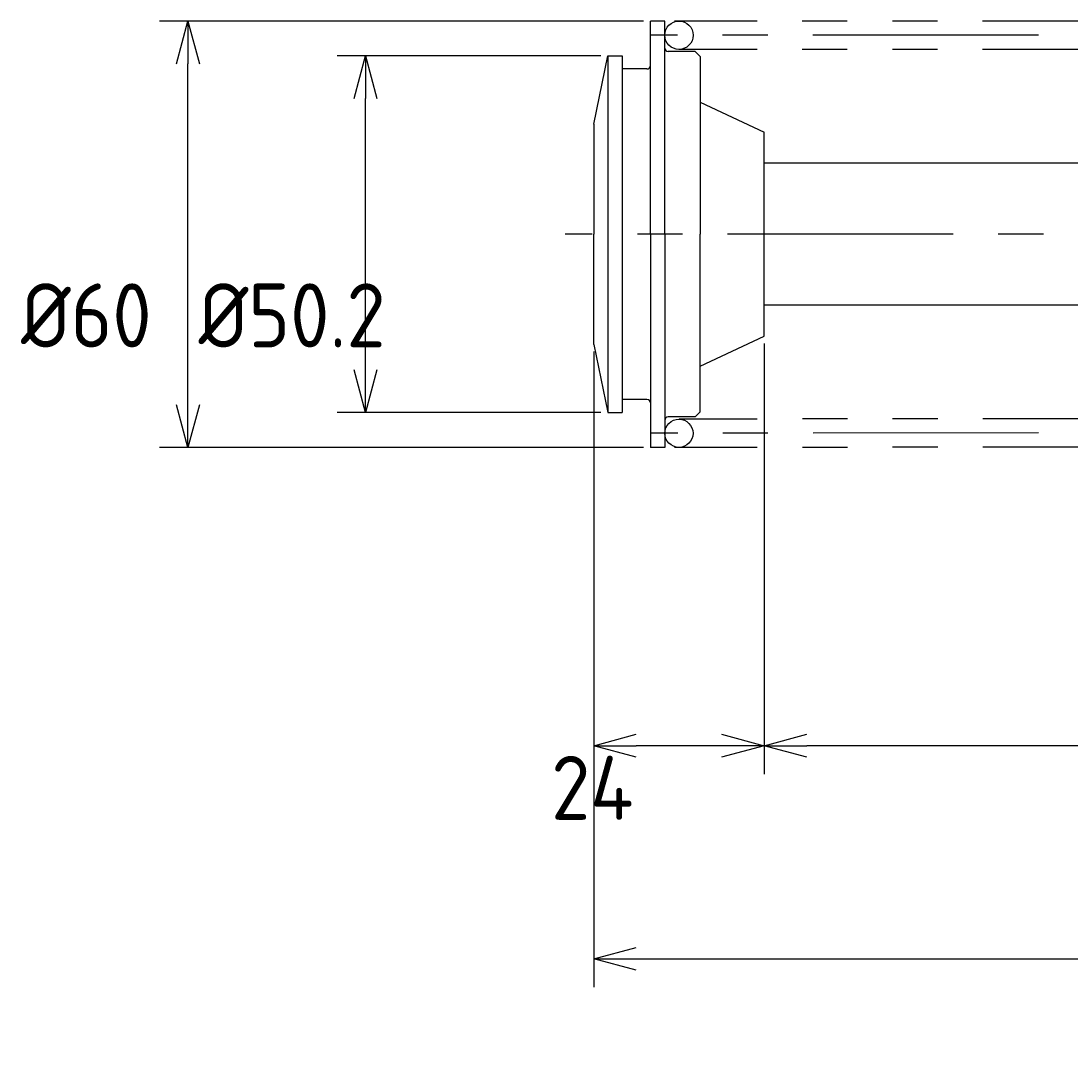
# Model space of a CAD drawing. Extents: x -94 to 551, y 82 to 263.
# Tile 1 of 3: x -94 to 54, y 82 to 227. Entities that reach past the tile are written whole.
import ezdxf

# ---------------------------------------------------------------- set-up
doc = ezdxf.new("R2010")
doc.units = 0
doc.header["$PDMODE"] = 3
doc.header["$PDSIZE"] = 2
for name, pattern in [('CENTER', [50.8, 31.75, -6.35, 6.35, -6.35]), ('CENTER2', [28.575, 19.05, -3.175, 3.175, -3.175]), ('PHANTOM', [63.5, 31.75, -6.35, 6.35, -6.35, 6.35, -6.35])]:
    doc.linetypes.add(name, pattern=pattern)
doc.layers.get('0').update_dxf_attribs({"linetype": 'CONTINUOUS'})
doc.layers.get('DEFPOINTS').update_dxf_attribs({"linetype": 'CONTINUOUS'})
doc.layers.add('18-0-CON', color=3, linetype='CONTINUOUS')
doc.layers.add('図形', color=7, linetype='CONTINUOUS')
doc.layers.get('0').off()
doc.styles.add('DIMENSION', font='isocp.shx', dxfattribs={"bigfont": 'bigfont.shx'})
doc.dimstyles.get("Standard").update_dxf_attribs({"dimtxt": 0.18, "dimasz": 0.18, "dimexe": 0.18, "dimexo": 0.0625, "dimgap": 0.09, "dimtad": 0, "dimtih": 1, "dimtoh": 1, "dimzin": 0, "dimcen": 0.09, "dimazin": 3, "dimtfac": 1, "dimtofl": 0, "dimtmove": 0, "dimatfit": 3})

# ---------------------------------------------------------------- blocks, each defined once
blk = doc.blocks.new('_OPEN30')
at = {"color": 0, "linetype": 'BYBLOCK'}
for p, q in [((-1, 0.268), (0, 0)), ((0, 0), (-1, -0.268)), ((0, 0), (-1, 0))]:
    blk.add_line(p, q, dxfattribs=at)
blk = doc.blocks.new('*D46')
at = {"layer": '18-0-CON', "color": 3}
for p, q in [((11.12, 181.61), (11.12, 121)), ((161.12, 181.61), (161.12, 121)), ((155.12, 125), (17.12, 125))]:
    blk.add_line(p, q, dxfattribs=at)
at = {"layer": 'DEFPOINTS', "color": 0}
for p in [(11.12, 182.61), (161.12, 182.61), (11.12, 125)]:
    blk.add_point(p, dxfattribs=at)
at = {"layer": '18-0-CON', "color": 3, "xscale": 6, "yscale": 6, "zscale": 6, "rotation": 180}
blk.add_blockref('_OPEN30', (11.12, 125), dxfattribs=at)
at = {"layer": '18-0-CON', "color": 3, "xscale": 6, "yscale": 6, "zscale": 6}
blk.add_blockref('_OPEN30', (161.12, 125), dxfattribs=at)
at = {"layer": '18-0-CON', "color": 3, "style": 'DIMENSION'}
blk.add_text('150', height=9, dxfattribs=at).set_placement((68.12, 114.57))
blk = doc.blocks.new('*D47')
at = {"layer": '18-0-CON', "color": 3}
for p, q in [((-12.88, 180.48), (-12.88, 121)), ((11.12, 181.61), (11.12, 121)), ((5.12, 125), (-6.88, 125))]:
    blk.add_line(p, q, dxfattribs=at)
at = {"layer": 'DEFPOINTS', "color": 0}
for p in [(11.12, 182.61), (-12.88, 181.48), (-12.88, 125)]:
    blk.add_point(p, dxfattribs=at)
at = {"layer": '18-0-CON', "color": 3, "xscale": 6, "yscale": 6, "zscale": 6, "rotation": 180}
blk.add_blockref('_OPEN30', (-12.88, 125), dxfattribs=at)
at = {"layer": '18-0-CON', "color": 3, "xscale": 6, "yscale": 6, "zscale": 6}
blk.add_blockref('_OPEN30', (11.12, 125), dxfattribs=at)
at = {"layer": '18-0-CON', "color": 3, "style": 'DIMENSION'}
blk.add_text('24', height=9, dxfattribs=at).set_placement((-18.88, 114.57))
blk = doc.blocks.new('*D48')
at = {"layer": '18-0-CON', "color": 3}
for p, q in [((-12.88, 180.48), (-12.88, 91)), ((443.12, 165.18), (443.12, 91)), ((-6.88, 95), (437.12, 95))]:
    blk.add_line(p, q, dxfattribs=at)
at = {"layer": 'DEFPOINTS', "color": 0}
for p in [(-12.88, 181.48), (443.12, 166.18), (443.12, 95)]:
    blk.add_point(p, dxfattribs=at)
at = {"layer": '18-0-CON', "color": 3, "xscale": 6, "yscale": 6, "zscale": 6, "rotation": 180}
blk.add_blockref('_OPEN30', (-12.88, 95), dxfattribs=at)
at = {"layer": '18-0-CON', "color": 3, "xscale": 6, "yscale": 6, "zscale": 6}
blk.add_blockref('_OPEN30', (443.12, 95), dxfattribs=at)
at = {"layer": '18-0-CON', "color": 3, "style": 'DIMENSION'}
blk.add_text('456', height=9, dxfattribs=at).set_placement((197.12, 84.57))
blk = doc.blocks.new('*D50')
at = {"layer": '18-0-CON', "color": 3}
for p, q in [((-11.88, 222.08), (-49, 222.08)), ((-45, 177.88), (-45, 216.08)), ((-11.88, 171.88), (-49, 171.88))]:
    blk.add_line(p, q, dxfattribs=at)
at = {"layer": 'DEFPOINTS', "color": 0}
for p in [(-45, 222.08), (-10.88, 222.08), (-10.88, 171.88)]:
    blk.add_point(p, dxfattribs=at)
at = {"layer": '18-0-CON', "color": 3, "xscale": 6, "yscale": 6, "zscale": 6}
for p, rotation in [((-45, 222.08), 90), ((-45, 171.88), 270)]:
    blk.add_blockref('_OPEN30', p, dxfattribs=dict(at, rotation=rotation))
at = {"layer": '18-0-CON', "color": 3, "style": 'DIMENSION'}
blk.add_text('%%c50.2', height=9, dxfattribs=at).set_placement((-68.5, 181.06))
blk = doc.blocks.new('*D51')
at = {"layer": '18-0-CON', "color": 3}
for p, q in [((-5.88, 226.98), (-74, 226.98)), ((-70, 172.98), (-70, 220.98)), ((-5.88, 166.98), (-74, 166.98))]:
    blk.add_line(p, q, dxfattribs=at)
at = {"layer": 'DEFPOINTS', "color": 0}
for p in [(-70, 226.98), (-4.88, 226.98), (-4.88, 166.98)]:
    blk.add_point(p, dxfattribs=at)
at = {"layer": '18-0-CON', "color": 3, "xscale": 6, "yscale": 6, "zscale": 6}
for p, rotation in [((-70, 226.98), 90), ((-70, 166.98), 270)]:
    blk.add_blockref('_OPEN30', p, dxfattribs=dict(at, rotation=rotation))
at = {"layer": '18-0-CON', "color": 3, "style": 'DIMENSION'}
blk.add_text('%%c60', height=9, dxfattribs=at).set_placement((-93.5, 181.06))

msp = doc.modelspace()

# ---------------------------------------------------------------- linework, layer by layer
at = {"layer": '図形'}
for p, q in [((-4.876, 196.985), (-4.882, 226.985)), ((-2.886, 196.985), (-2.88, 226.985)), ((-12.881, 212.485), (-10.881, 222.085)), ((-10.881, 222.085), (-8.881, 222.085)), ((-10.881, 222.085), (-10.881, 171.885)), ((-8.881, 222.085), (-8.881, 171.885)), ((1.42, 222.687), (-2.38, 222.687)), ((1.42, 222.687), (2.119, 221.987)), ((2.119, 221.987), (2.119, 196.985)), ((-5.381, 220.237), (-8.881, 220.237)), ((-12.881, 212.485), (-12.881, 196.985)), ((-12.881, 181.485), (-12.881, 196.985)), ((-4.876, 196.985), (-4.882, 166.985)), ((-2.886, 196.985), (-2.88, 166.985)), ((2.119, 171.983), (2.119, 196.985)), ((-12.881, 181.485), (-10.881, 171.885)), ((-5.381, 173.733), (-8.881, 173.733)), ((-10.881, 171.885), (-8.881, 171.885)), ((1.42, 171.283), (2.119, 171.983)), ((1.42, 171.283), (-2.38, 171.283))]:
    msp.add_line(p, q, dxfattribs=at)
at = {"layer": '図形', "linetype": 'CENTER2'}
for p, q in [((-2.88, 226.985), (-4.882, 226.985)), ((-2.88, 166.985), (-4.882, 166.985))]:
    msp.add_line(p, q, dxfattribs=at)
at = {"layer": '図形', "color": 5, "linetype": 'PHANTOM'}
for p, q in [((200.617, 226.987), (-1.511, 226.987)), ((200.617, 222.987), (-0.88, 222.987)), ((200.64, 171.139), (-0.858, 170.966)), ((200.643, 167.139), (-1.486, 166.966))]:
    msp.add_line(p, q, dxfattribs=at)
at = {"layer": '図形', "color": 3, "linetype": 'CENTER'}
for p, q in [((202.117, 224.987), (-4.882, 224.987)), ((444.119, 196.985), (-16.881, 196.985)), ((202.141, 169.14), (-4.858, 168.963))]:
    msp.add_line(p, q, dxfattribs=at)
at = {"layer": '図形', "color": 7, "linetype": 'CONTINUOUS'}
for p, q in [((2.119, 215.553), (11.119, 211.357)), ((11.119, 182.613), (11.119, 211.357)), ((193.619, 206.984), (11.119, 206.984)), ((193.619, 186.984), (11.119, 186.984)), ((2.119, 178.417), (11.119, 182.613))]:
    msp.add_line(p, q, dxfattribs=at)
at = {"layer": '図形'}
for centre, radius in [((-0.88, 224.987), 2), ((-0.88, 168.966), 1.983)]:
    msp.add_circle(centre, radius, dxfattribs=at)
for centre, start, end in [((-2.38, 223.187), 179.98876, 270), ((-5.381, 220.737), 270, 359.98876), ((-5.381, 173.233), 0.01124, 90), ((-2.38, 170.783), 90, 180.01124)]:
    msp.add_arc(centre, 0.5, start, end, dxfattribs=at)

# ---------------------------------------------------------------- dimensions: what is measured, and where the dimension line sits
at = {"layer": '18-0-CON'}
for base, p1, p2, picture, middle in [((-70, 226.985), (-4.882, 166.985), (-4.882, 226.985), '*D51', (-75.5, 196.985)), ((-45, 222.085), (-10.881, 171.885), (-10.881, 222.085), '*D50', (-50.501, 196.985))]:
    dim = msp.add_linear_dim(base=base, p1=p1, p2=p2, angle=90, dimstyle='Standard', override={"dimscale": 2, "dimpost": '%%c<>', "dimblk": 'OPEN30', "dimtmove": 0, "dimtzin": 0}, dxfattribs=at)
    dim.commit()
    dim.dimension.update_dxf_attribs({"geometry": picture, "text_midpoint": middle})
for base, p1, p2, picture, middle in [((-12.881, 125), (11.119, 182.613), (-12.881, 181.485), '*D47', (-0.881, 130.501)), ((11.119, 125), (161.119, 182.613), (11.119, 182.613), '*D46', (86.119, 130.5)), ((443.119, 95), (-12.881, 181.485), (443.119, 166.184), '*D48', (215.119, 100.5))]:
    dim = msp.add_linear_dim(base=base, p1=p1, p2=p2, dimstyle='Standard', override={"dimscale": 2, "dimblk": 'OPEN30', "dimtmove": 0, "dimtzin": 0}, dxfattribs=at)
    dim.commit()
    dim.dimension.update_dxf_attribs({"geometry": picture, "text_midpoint": middle})

doc.saveas('drawing.dxf')
